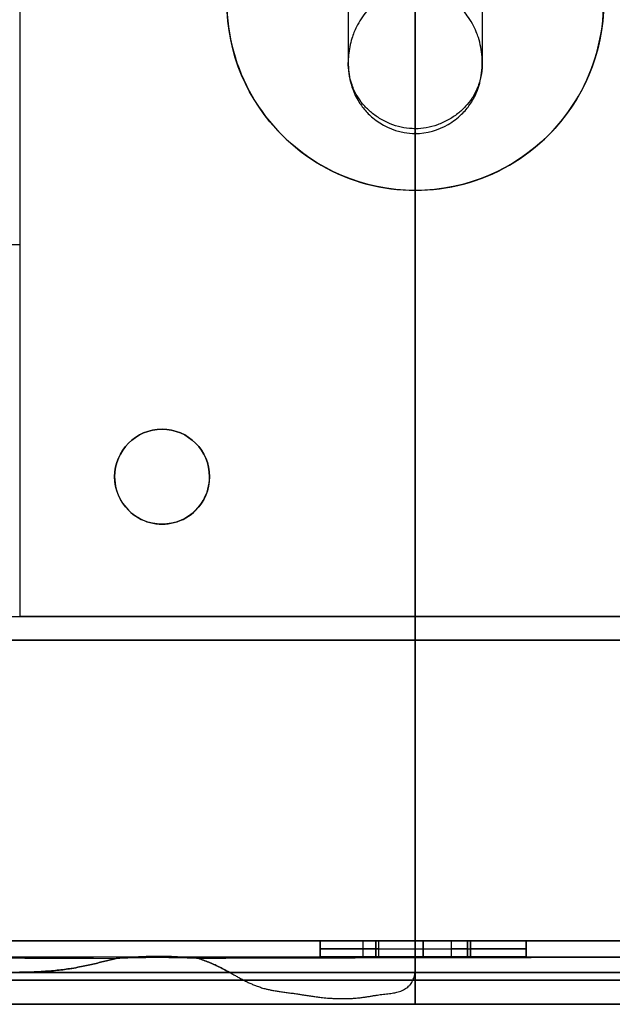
# Model space of a CAD drawing. Header units: millimetres. Extents: x -174 to 182, y -2 to 185.
# Tile 3 of 12: x -24 to 13, y -2 to 60. Entities that reach past the tile are written whole.
import ezdxf

# ---------------------------------------------------------------- set-up
doc = ezdxf.new("R2010")
doc.units = ezdxf.units.MM
for name, color, linetype in [('25', 7, 'Continuous'), ('CONCRETO', 7, 'Continuous'), ('NEGRO', 7, 'Continuous')]:
    doc.layers.add(name, color=color, linetype=linetype)

# ---------------------------------------------------------------- blocks, each defined once
blk = doc.blocks.new('BREP_46')
at = {"layer": '25', "color": 251, "true_color": 0x696969}
for p, q in [((0, -19.075, -1), (0, -46, -1)), ((0, -46, 1), (0, -19.075, 1)), ((0, -19.075, 1), (0, -19.075, -1)), ((-16, -34.168, 1), (-16, -34.168, -1)), ((-16, -40.168, 1), (-16, -40.168, -1)), ((0, -46, -1), (0, -46, 1))]:
    blk.add_line(p, q, dxfattribs=at)
at = {"layer": '25', "color": 251, "true_color": 0x696969, "extrusion": (0, 0, -1)}
for centre, radius, start, end in [((0, -7.168, -1), 11.907, 180, 0), ((0, -7.168), 11.907, 180, 0), ((16, -37.168), 3, 360, 180), ((16, -37.168, -1), 3, 360, 180), ((16, -37.168, -1), 3, 180, 360), ((16, -37.168), 3, 180, 360)]:
    blk.add_arc(centre, radius, start, end, dxfattribs=at)
at = {"layer": '25', "color": 251, "true_color": 0x696969}
for centre, radius, start, end in [((0, -7.168, -1), 11.907, 180, 0), ((-16, -37.168, -1), 3, 0, 180), ((-16, -37.168, -1), 3, 180, 0)]:
    blk.add_arc(centre, radius, start, end, dxfattribs=at)
at = {"layer": '25', "color": 251, "true_color": 0x696969, "extrusion": (0, -1, 0)}
blk.add_arc((-25, 2, 22.5), 1, 180, 270, dxfattribs=at)
at = {"layer": '25', "color": 251, "true_color": 0x696969}
for points in [[(-25, 1, 1), (-25, -46, 1)], [(-19, -37.168, -1), (-19, -37.168, 1)], [(-13, -37.168, 1), (-13, -37.168, -1)], [(-26, -46, -1), (26, -46, -1)], [(25, -46, 1), (-25, -46, 1)]]:
    blk.add_open_spline(points, degree=1, dxfattribs=at)

msp = doc.modelspace()

# ---------------------------------------------------------------- linework, layer by layer
at = {"layer": 'CONCRETO', "color": 251, "true_color": 0x696969}
for p, q in [((-41.788, 21, 22.439), (43.788, 21, 22.439)), ((1, 21, 39.518), (1, 21)), ((1, 21), (1, 1)), ((-5, 2, 11.502), (8, 2, 11.502)), ((-5, 1, 11.502), (-5, 2, 11.502)), ((-5, 2, 21.502), (-2.3, 2, 21.502)), ((-5, 1, 21.502), (-5, 2, 21.502)), ((-2.3, 1, 21.502), (-2.3, 2, 21.502)), ((1, 2, 18.752), (1, 1, 18.752)), ((1, 1, 24.252), (1, 2, 24.252)), ((1.5, 2, 10.002), (1.5, 2, 13.002)), ((1.5, 1, 10.002), (1.5, 2, 10.002)), ((1.5, 2, 13.002), (1.5, 1, 13.002)), ((1.5, 2, 16.002), (1.5, 2, 18.752)), ((1.5, 2, 24.252), (1.5, 2, 27.002)), ((1.5, 1, 16.002), (1.5, 2, 16.002)), ((1.5, 2, 27.002), (1.5, 1, 27.002)), ((4.3, 1, 21.502), (4.3, 2, 21.502)), ((4.3, 2, 21.502), (8, 2, 21.502)), ((8, 1, 11.502), (8, 2, 11.502)), ((8, 1, 21.502), (8, 2, 21.502)), ((-5, 1.5, 10.002), (8, 1.5, 10.002)), ((-5, 1.5, 10.002), (-5, 1.5, 13.002)), ((-5, 1.5, 13.002), (8, 1.5, 13.002)), ((-5, 1.5, 19.502), (-5, 1.5, 23.502)), ((-2.3, 1.5, 23.252), (-2.3, 1.5, 19.752)), ((-1.5, 1.5, 16.002), (4.5, 1.5, 16.002)), ((-1.5, 1.5, 27.002), (4.5, 1.5, 27.002)), ((-1.3, 1.5, 18.752), (3.3, 1.5, 18.752)), ((-1.3, 1.5, 24.252), (3.3, 1.5, 24.252)), ((4.3, 1.5, 19.752), (4.3, 1.5, 23.252)), ((8, 1.5, 13.002), (8, 1.5, 10.002)), ((8, 1.5, 23.502), (8, 1.5, 19.502)), ((-62.889, 1, 25.054), (-4.637, 1, 25.054)), ((-2.3, 1, 21.502), (4.3, 1, 21.502)), ((1, 1, 18.752), (1, 1, 24.252)), ((1, 1), (1, 1, 10.002)), ((1, 1, 13.002), (1, 1, 16.002)), ((1, 1, 27.002), (1, 1, 38.163)), ((7.637, 1, 25.054), (64.889, 1, 25.054)), ((1, -2, 40.012), (1, -2, 54.416)), ((1, -2, 371.584), (1, -2, 385.988))]:
    msp.add_line(p, q, dxfattribs=at)
at = {"layer": 'CONCRETO', "color": 251, "true_color": 0x696969, "extrusion": (5.23032e-08, 1, 0)}
for centre, radius in [((-1, 213, 2), 172.988), ((-1, 213, 0), 170.988)]:
    msp.add_circle(centre, radius, dxfattribs=at)
at = {"layer": 'CONCRETO', "color": 251, "true_color": 0x696969, "extrusion": (1, -5.23032e-08, 5.89586e-14)}
msp.add_circle((0, 40.012, 1), 2, dxfattribs=at)
at = {"layer": 'CONCRETO', "color": 251, "true_color": 0x696969, "extrusion": (-1, 5.23032e-08, -4.37257e-14)}
msp.add_arc((2, 213, -1), 175, 90.6605, 217.94779, dxfattribs=at)
at = {"layer": 'CONCRETO', "color": 251, "true_color": 0x696969, "extrusion": (-1, 5.23028e-08, -1.94441e-13)}
msp.add_arc((2, 213, -1), 175, 90.6605, 217.94779, dxfattribs=at)
at = {"layer": 'CONCRETO', "color": 251, "true_color": 0x696969, "extrusion": (8.96719e-10, 0.017143, -0.999853)}
msp.add_arc((-1, 1.652, -213.003), 175, 0.66598, 90, dxfattribs=at)
at = {"layer": 'CONCRETO', "color": 251, "true_color": 0x696969}
msp.add_arc((1, -2, 213), 175, 0.66098, 90, dxfattribs=at)
at = {"layer": 'CONCRETO', "color": 251, "true_color": 0x696969, "extrusion": (-1, 5.27569e-08, -1.889e-09)}
msp.add_arc((38.096, 213, -1), 161.096, 149.6514, 256.49205, dxfattribs=at)
at = {"layer": 'CONCRETO', "color": 251, "true_color": 0x696969, "extrusion": (1, -5.23031e-08, 0)}
for centre, radius, start, end in [((-38.096, 213, 1), 161.096, 283.50801, 30.3486), ((-38.096, 213, 1), 161.096, 52.17565, 76.492), ((-2, 213, 1), 175, 270.66062, 270.98226), ((-38.096, 213, 1), 161.096, 283.50795, 283.50797)]:
    msp.add_arc(centre, radius, start, end, dxfattribs=at)
at = {"layer": 'CONCRETO', "color": 251, "true_color": 0x696969, "extrusion": (0, 0, -1)}
for start, end in [(13.50795, 90), (90, 166.49206)]:
    msp.add_arc((-1, -38.096, -213), 161.096, start, end, dxfattribs=at)
at = {"layer": 'CONCRETO', "color": 251, "true_color": 0x696969, "extrusion": (1, -4.68218e-08, -5.28877e-09)}
msp.add_arc((111.426, 37.974, -3.25), 54.951, 126.50109, 168.96993, dxfattribs=at)
at = {"layer": 'CONCRETO', "color": 251, "true_color": 0x696969, "extrusion": (-1, 4.67512e-08, 5.22999e-09)}
msp.add_arc((-111.426, 37.974, -5.25), 54.951, 11.03007, 53.49893, dxfattribs=at)
at = {"layer": 'CONCRETO', "color": 251, "true_color": 0x696969, "extrusion": (-1, -3.05165e-06, 2.26308e-06)}
msp.add_arc((-111.429, 37.972, -1), 59.205, 11.03173, 53.49793, dxfattribs=at)
at = {"layer": 'CONCRETO', "color": 251, "true_color": 0x696969, "extrusion": (-1, 5.30045e-08, 2.91961e-09)}
msp.add_arc((38.096, 213, -1), 161.096, 103.50795, 127.82435, dxfattribs=at)
at = {"layer": 'CONCRETO', "color": 251, "true_color": 0x696969, "extrusion": (-5.23031e-08, -1, 7.30995e-12)}
msp.add_arc((1, 213, -21), 173.482, 255.72117, 284.27883, dxfattribs=at)
at = {"layer": 'CONCRETO', "color": 251, "true_color": 0x696969, "extrusion": (-5.23031e-08, -1, -2.1192e-14)}
msp.add_arc((-1.5, 19.502, -2), 3.5, 180, 270, dxfattribs=at)
at = {"layer": 'CONCRETO', "color": 251, "true_color": 0x696969, "extrusion": (-5.23031e-08, -1, 0)}
for centre, radius, start, end in [((-1.5, 23.502, -2), 3.5, 90, 180), ((-1.3, 19.752, -2), 1, 180, 270), ((-1.3, 23.252, -2), 1, 90, 180), ((3.3, 19.752, -2), 1, 270, 0), ((3.3, 23.252, -2), 1, 0, 90), ((4.5, 19.502, -2), 3.5, 270, 0)]:
    msp.add_arc(centre, radius, start, end, dxfattribs=at)
at = {"layer": 'CONCRETO', "color": 251, "true_color": 0x696969, "extrusion": (-1, 5.23032e-08, -5.89586e-14)}
msp.add_arc((0, 385.988, -1), 2, 90, 360, dxfattribs=at)
at = {"layer": 'CONCRETO', "color": 251, "true_color": 0x696969, "extrusion": (-5.23031e-08, -1, 8.35345e-14)}
msp.add_arc((4.5, 23.502, -2), 3.5, 360, 90, dxfattribs=at)
at = {"layer": 'CONCRETO', "color": 251, "true_color": 0x696969, "extrusion": (-5.2303e-08, -1, 0)}
for centre, radius, start, end in [((-1.5, 19.502, -1.5), 3.5, 180, 270), ((-1.5, 23.502, -1.5), 3.5, 90, 180), ((-1.3, 19.752, -1.5), 1, 180, 270), ((-1.3, 23.252, -1.5), 1, 90, 180)]:
    msp.add_arc(centre, radius, start, end, dxfattribs=at)
at = {"layer": 'CONCRETO', "color": 251, "true_color": 0x696969, "extrusion": (-5.23032e-08, -1, 0)}
for centre, radius, start, end in [((3.3, 19.752, -1.5), 1, 270, 0), ((3.3, 23.252, -1.5), 1, 0, 90), ((4.5, 23.502, -1.5), 3.5, 0, 90), ((4.5, 19.502, -1.5), 3.5, 270, 360)]:
    msp.add_arc(centre, radius, start, end, dxfattribs=at)
at = {"layer": 'CONCRETO', "color": 251, "true_color": 0x696969, "extrusion": (-0.005791, -0.999875, -0.014685)}
msp.add_arc((-1.021, 207.824, -1.372), 169.433, 248.58157, 264.28271, dxfattribs=at)
at = {"layer": 'CONCRETO', "color": 251, "true_color": 0x696969, "extrusion": (-0.002065, 0.999984, 0.005265)}
msp.add_arc((-1.719, 211.163, 1.13), 173.007, 248.58375, 274.77535, dxfattribs=at)
at = {"layer": 'CONCRETO', "color": 251, "true_color": 0x696969, "extrusion": (5.23031e-08, 1, 4.08527e-23)}
msp.add_arc((1.5, 19.502, 1), 3.5, 270, 360, dxfattribs=at)
at = {"layer": 'CONCRETO', "color": 251, "true_color": 0x696969, "extrusion": (5.23031e-08, 1, 1.25582e-14)}
for centre, start, end in [((1.5, 23.502, 1), 360, 90), ((-4.5, 19.502, 1), 180, 270)]:
    msp.add_arc(centre, 3.5, start, end, dxfattribs=at)
at = {"layer": 'CONCRETO', "color": 251, "true_color": 0x696969, "extrusion": (5.23033e-08, 1, 0)}
msp.add_arc((1.3, 19.752, 1), 1, 270, 0, dxfattribs=at)
at = {"layer": 'CONCRETO', "color": 251, "true_color": 0x696969, "extrusion": (5.23031e-08, 1, 2.2644e-13)}
msp.add_arc((1.3, 23.252, 1), 1, 360, 90, dxfattribs=at)
at = {"layer": 'CONCRETO', "color": 251, "true_color": 0x696969, "extrusion": (-0.999754, 0.000379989, -0.02216)}
msp.add_arc((1.992, 212.464, -1.842), 174.495, 269.0175, 269.34007, dxfattribs=at)
at = {"layer": 'CONCRETO', "color": 251, "true_color": 0x696969, "extrusion": (-5.23031e-08, -1, 4.1028e-07)}
msp.add_arc((1, 213, -1), 174.974, 270, 291.41594, dxfattribs=at)
at = {"layer": 'CONCRETO', "color": 251, "true_color": 0x696969, "extrusion": (5.23031e-08, 1, -2.4724e-14)}
msp.add_arc((-3.3, 19.752, 1), 1, 180, 270, dxfattribs=at)
at = {"layer": 'CONCRETO', "color": 251, "true_color": 0x696969, "extrusion": (-5.23031e-08, -1, -2.4724e-14)}
msp.add_arc((3.3, 23.252, -1), 1, 0, 90, dxfattribs=at)
at = {"layer": 'CONCRETO', "color": 251, "true_color": 0x696969, "extrusion": (5.23031e-08, 1, 0)}
msp.add_arc((-4.5, 23.502, 1), 3.5, 90, 180, dxfattribs=at)
at = {"layer": 'CONCRETO', "color": 251, "true_color": 0x696969, "extrusion": (-5.23031e-08, -1, -1.13367e-17)}
msp.add_arc((1, 213, -0.017), 174.988, 90, 104.75745, dxfattribs=at)
at = {"layer": 'CONCRETO', "color": 251, "true_color": 0x696969, "extrusion": (5.23031e-08, 1, 3.74928e-17)}
msp.add_arc((-1, 213, 0.017), 174.988, 75.24255, 90, dxfattribs=at)
at = {"layer": 'CONCRETO', "color": 251, "true_color": 0x696969, "extrusion": (1.60653e-08, -1, -8.28526e-06)}
for start, end in [(360, 90), (270.47279, 360)]:
    msp.add_arc((1, 213, -0.021), 174.988, start, end, dxfattribs=at)
at = {"layer": 'CONCRETO', "color": 251, "true_color": 0x696969, "extrusion": (1, 3.03239e-05, 3.63763e-10)}
msp.add_arc((0, 40.012, 1), 2, 270, 270.50713, dxfattribs=at)
at = {"layer": 'CONCRETO', "color": 251, "true_color": 0x696969, "extrusion": (-1, -3.03239e-05, 3.62749e-10)}
msp.add_arc((0, 40.012, -1), 2, 269.49287, 270, dxfattribs=at)
at = {"layer": 'CONCRETO', "color": 251, "true_color": 0x696969, "extrusion": (1, -5.23032e-08, 1.74602e-13)}
for start, end in [(270, 270.50713), (180, 270)]:
    msp.add_arc((0, 40.012, 1), 2, start, end, dxfattribs=at)
at = {"layer": 'CONCRETO', "color": 251, "true_color": 0x696969, "extrusion": (1, -5.23233e-08, 3.48582e-13)}
for start, end in [(89.5032, 90), (90, 180)]:
    msp.add_arc((0, 385.988, 1), 2, start, end, dxfattribs=at)
at = {"layer": 'CONCRETO', "color": 251, "true_color": 0x696969, "extrusion": (-1, 5.23497e-08, 3.04567e-09)}
msp.add_arc((0, 385.988, -1), 2, 90, 90.4968, dxfattribs=at)
at = {"layer": 'CONCRETO', "color": 251, "true_color": 0x696969, "extrusion": (5.23031e-08, 1, -1.05934e-11)}
for start, end in [(270, 0), (90, 180), (180, 270)]:
    msp.add_arc((-1, 213, -0.467), 156.64, start, end, dxfattribs=at)
at = {"layer": 'CONCRETO', "color": 251, "true_color": 0x696969, "extrusion": (5.23031e-08, 1, -1.05948e-11)}
msp.add_arc((-1, 213, -0.467), 156.64, 0, 90, dxfattribs=at)
at = {"layer": 'CONCRETO', "color": 251, "true_color": 0x696969, "extrusion": (1, 3.03239e-05, 2.02682e-14)}
msp.add_arc((0, 40.012, 1), 2, 180, 270, dxfattribs=at)
at = {"layer": 'CONCRETO', "color": 251, "true_color": 0x696969, "extrusion": (5.23031e-08, 1, -3.83493e-28)}
msp.add_arc((-1, 213, 0), 174.988, 90, 180, dxfattribs=at)
at = {"layer": 'CONCRETO', "color": 251, "true_color": 0x696969, "extrusion": (-1, 5.23233e-08, -2.47338e-13)}
msp.add_arc((0, 385.988, -1), 2, 360, 90, dxfattribs=at)
at = {"layer": 'CONCRETO', "color": 251, "true_color": 0x696969, "extrusion": (-1, -3.03239e-05, 1.6703e-15)}
msp.add_arc((0, 40.012, -1), 2, 270, 0, dxfattribs=at)
at = {"layer": 'CONCRETO', "color": 251, "true_color": 0x696969, "extrusion": (1, -5.23031e-08, -2.78508e-14)}
msp.add_arc((0, 371.584, 1), 2, 180, 256.49205, dxfattribs=at)
at = {"layer": 'CONCRETO', "color": 251, "true_color": 0x696969, "extrusion": (1, -5.23032e-08, -4.06327e-25)}
msp.add_arc((0, 54.416, 1), 2, 103.50795, 180, dxfattribs=at)
at = {"layer": 'CONCRETO', "color": 251, "true_color": 0x696969, "extrusion": (-5.23031e-08, -1, -9.2319e-29)}
msp.add_arc((1, 213, 2), 172.988, 90, 180, dxfattribs=at)
at = {"layer": 'CONCRETO', "color": 251, "true_color": 0x696969, "extrusion": (-5.23031e-08, -1, -1.59483e-15)}
msp.add_arc((1, 213, 2), 172.988, 180, 270, dxfattribs=at)
at = {"layer": 'CONCRETO', "color": 251, "true_color": 0x696969, "extrusion": (5.23031e-08, 1, 2.73325e-28)}
msp.add_arc((-1, 213, -2), 172.988, 270, 360, dxfattribs=at)
at = {"layer": 'CONCRETO', "color": 251, "true_color": 0x696969, "extrusion": (5.23031e-08, 1, -5.14975e-16)}
msp.add_arc((-1, 213, -2), 172.988, 360, 90, dxfattribs=at)
at = {"layer": 'CONCRETO', "color": 251, "true_color": 0x696969, "extrusion": (5.23032e-08, 1, 0)}
for radius, start, end in [(172.988, 270, 360), (172.988, 360, 89.95349), (158.584, 270, 0), (158.584, 0, 90), (172.988, 89.95349, 270), (158.584, 90, 180), (158.584, 180, 270), (172.988, 90, 180), (172.988, 180, 270)]:
    msp.add_arc((-1, 213, -2), radius, start, end, dxfattribs=at)
at = {"layer": 'CONCRETO', "color": 251, "true_color": 0x696969, "extrusion": (-5.23031e-08, -1, 3.59073e-30)}
msp.add_arc((1, 213, 2), 158.584, 90, 180, dxfattribs=at)
at = {"layer": 'CONCRETO', "color": 251, "true_color": 0x696969, "extrusion": (-5.23031e-08, -1, 1.73969e-15)}
msp.add_arc((1, 213, 2), 158.584, 180, 270, dxfattribs=at)
at = {"layer": 'CONCRETO', "color": 251, "true_color": 0x696969, "extrusion": (-5.23031e-08, -1, 9.51109e-30)}
msp.add_arc((1, 213, 2), 158.584, 270, 0, dxfattribs=at)
at = {"layer": 'CONCRETO', "color": 251, "true_color": 0x696969, "extrusion": (-5.23031e-08, -1, 1.51994e-48)}
msp.add_arc((1, 213, 2), 158.584, 0, 90, dxfattribs=at)
at = {"layer": 'CONCRETO', "color": 251, "true_color": 0x696969, "extrusion": (5.23031e-08, 1, 3.36173e-28)}
msp.add_arc((-1, 213, -2), 172.988, 90, 180, dxfattribs=at)
at = {"layer": 'CONCRETO', "color": 251, "true_color": 0x696969, "extrusion": (5.23031e-08, 1, -1.35663e-15)}
msp.add_arc((-1, 213, -2), 172.988, 180, 270, dxfattribs=at)
at = {"layer": 'CONCRETO', "color": 251, "true_color": 0x696969}
for points, knots in [([(1, 62.224, 50.211), (0.921, 62.224, 50.211), (0.842, 62.222, 50.21), (0.76, 62.216, 50.208), (0.453, 62.196, 50.201), (0.13, 62.134, 50.177), (-0.166, 62.038, 50.142), (-0.3, 61.994, 50.125), (-0.428, 61.944, 50.107), (-0.549, 61.89, 50.087), (-0.86, 61.751, 50.036), (-1.183, 61.555, 49.963), (-1.465, 61.328, 49.879), (-1.598, 61.22, 49.839), (-1.722, 61.106, 49.797), (-1.835, 60.992, 49.755), (-1.915, 60.912, 49.725), (-1.989, 60.83, 49.695), (-2.064, 60.742, 49.663), (-2.313, 60.449, 49.555), (-2.54, 60.102, 49.427), (-2.712, 59.754, 49.3), (-2.772, 59.633, 49.256), (-2.825, 59.513, 49.212), (-2.872, 59.396, 49.169), (-2.92, 59.276, 49.125), (-2.965, 59.151, 49.08), (-3.006, 59.021, 49.032), (-3.111, 58.684, 48.909), (-3.185, 58.317, 48.776), (-3.218, 57.962, 48.648), (-3.232, 57.808, 48.592), (-3.239, 57.657, 48.537), (-3.233, 57.511, 48.484)], [0, 0, 0, 0, 0.240374, 0.240374, 0.240374, 1.191181, 1.191181, 1.191181, 1.60532, 1.60532, 1.60532, 2.706645, 2.706645, 2.706645, 3.22181, 3.22181, 3.22181, 3.573077, 3.573077, 3.573077, 4.815418, 4.815418, 4.815418, 5.229432, 5.229432, 5.229432, 5.650022, 5.650022, 5.650022, 6.800047, 6.800047, 6.800047, 7.280417, 7.280417, 7.280417, 7.280417]), ([(5.233, 57.511, 48.484), (5.239, 57.625, 48.525), (5.235, 57.742, 48.568), (5.226, 57.861, 48.611), (5.197, 58.264, 48.757), (5.114, 58.689, 48.911), (4.989, 59.072, 49.051), (4.949, 59.196, 49.096), (4.906, 59.313, 49.139), (4.859, 59.43, 49.182), (4.718, 59.773, 49.307), (4.521, 60.138, 49.441), (4.285, 60.461, 49.56), (4.186, 60.598, 49.61), (4.08, 60.728, 49.658), (3.972, 60.847, 49.701), (3.889, 60.939, 49.735), (3.804, 61.026, 49.767), (3.711, 61.113, 49.8), (3.457, 61.351, 49.888), (3.152, 61.576, 49.97), (2.839, 61.747, 50.034), (2.721, 61.811, 50.058), (2.603, 61.868, 50.079), (2.484, 61.919, 50.098), (2.194, 62.041, 50.143), (1.856, 62.14, 50.18), (1.521, 62.187, 50.197), (1.374, 62.208, 50.205), (1.228, 62.22, 50.209), (1.088, 62.223, 50.211), (1.059, 62.224, 50.211), (1.029, 62.224, 50.211), (1, 62.224, 50.211)], [0, 0, 0, 0, 0.37244, 0.37244, 0.37244, 1.687665, 1.687665, 1.687665, 2.090543, 2.090543, 2.090543, 3.335697, 3.335697, 3.335697, 3.852177, 3.852177, 3.852177, 4.238662, 4.238662, 4.238662, 5.346966, 5.346966, 5.346966, 5.747584, 5.747584, 5.747584, 6.758456, 6.758456, 6.758456, 7.192963, 7.192963, 7.192963, 7.281393, 7.281393, 7.281393, 7.281393]), ([(1, 53.318, 49.301), (0.933, 53.318, 49.301), (0.867, 53.32, 49.3), (0.8, 53.323, 49.3), (0.57, 53.335, 49.298), (0.341, 53.367, 49.291), (0.115, 53.417, 49.282), (-0.124, 53.47, 49.271), (-0.358, 53.543, 49.257), (-0.585, 53.635, 49.239), (-0.816, 53.729, 49.221), (-1.039, 53.841, 49.199), (-1.251, 53.972, 49.173), (-1.456, 54.097, 49.149), (-1.65, 54.238, 49.121), (-1.83, 54.394, 49.091), (-2.003, 54.543, 49.062), (-2.163, 54.704, 49.031), (-2.308, 54.877, 48.997), (-2.447, 55.043, 48.965), (-2.572, 55.219, 48.93), (-2.681, 55.404, 48.894), (-2.808, 55.62, 48.852), (-2.913, 55.849, 48.808), (-2.996, 56.085, 48.762), (-3.079, 56.322, 48.716), (-3.14, 56.566, 48.668), (-3.18, 56.814, 48.62), (-3.216, 57.045, 48.575), (-3.234, 57.278, 48.53), (-3.233, 57.511, 48.484)], [9.629342, 9.629342, 9.629342, 9.629342, 9.901375, 9.901375, 9.901375, 10.845772, 10.845772, 10.845772, 11.848246, 11.848246, 11.848246, 12.870683, 12.870683, 12.870683, 13.855001, 13.855001, 13.855001, 14.791094, 14.791094, 14.791094, 15.68246, 15.68246, 15.68246, 16.723527, 16.723527, 16.723527, 17.767151, 17.767151, 17.767151, 18.73944, 18.73944, 18.73944, 18.73944]), ([(-3.233, 57.511, 48.484), (-3.234, 57.101, 48.336), (-3.19, 56.688, 48.187), (-3.093, 56.287, 48.043), (-3.04, 56.071, 47.965), (-2.973, 55.858, 47.889), (-2.889, 55.652, 47.815), (-2.825, 55.494, 47.758), (-2.755, 55.347, 47.706), (-2.681, 55.213, 47.658), (-2.541, 54.958, 47.566), (-2.387, 54.744, 47.49), (-2.237, 54.564, 47.425), (-2.145, 54.454, 47.386), (-2.053, 54.356, 47.351), (-1.966, 54.269, 47.32), (-1.874, 54.178, 47.287), (-1.781, 54.093, 47.257), (-1.683, 54.012, 47.228), (-1.123, 53.547, 47.061), (-0.437, 53.213, 46.943), (0.294, 53.078, 46.895), (0.527, 53.035, 46.88), (0.763, 53.013, 46.872), (1, 53.013, 46.872)], [0, 0, 0, 0, 1.314828, 1.314828, 1.314828, 2.020369, 2.020369, 2.020369, 2.532417, 2.532417, 2.532417, 3.354422, 3.354422, 3.354422, 3.769219, 3.769219, 3.769219, 4.162567, 4.162567, 4.162567, 6.426483, 6.426483, 6.426483, 7.137661, 7.137661, 7.137661, 7.137661]), ([(5.233, 57.511, 48.484), (5.234, 57.27, 48.531), (5.215, 57.029, 48.578), (5.176, 56.791, 48.625), (5.137, 56.552, 48.671), (5.077, 56.318, 48.717), (4.998, 56.09, 48.761), (4.914, 55.852, 48.807), (4.809, 55.622, 48.852), (4.681, 55.404, 48.894), (4.648, 55.348, 48.905), (4.613, 55.293, 48.916), (4.577, 55.238, 48.927), (4.46, 55.06, 48.961), (4.327, 54.892, 48.994), (4.183, 54.735, 49.025), (4.029, 54.568, 49.057), (3.861, 54.413, 49.087), (3.682, 54.271, 49.115), (3.494, 54.124, 49.144), (3.295, 53.991, 49.17), (3.086, 53.875, 49.192), (2.867, 53.753, 49.216), (2.638, 53.649, 49.236), (2.402, 53.566, 49.253), (2.172, 53.484, 49.268), (1.935, 53.421, 49.281), (1.695, 53.379, 49.289), (1.465, 53.339, 49.297), (1.233, 53.318, 49.301), (1, 53.318, 49.301), (1, 53.318, 49.301), (1, 53.318, 49.301), (1, 53.318, 49.301)], [0.519313, 0.519313, 0.519313, 0.519313, 1.524473, 1.524473, 1.524473, 2.528502, 2.528502, 2.528502, 3.576248, 3.576248, 3.576248, 3.846132, 3.846132, 3.846132, 4.729132, 4.729132, 4.729132, 5.668331, 5.668331, 5.668331, 6.650736, 6.650736, 6.650736, 7.67772, 7.67772, 7.67772, 8.676705, 8.676705, 8.676705, 9.62933, 9.62933, 9.62933, 9.629342, 9.629342, 9.629342, 9.629342]), ([(1, 53.013, 46.872), (1.731, 53.013, 46.872), (2.454, 53.228, 46.948), (3.077, 53.589, 47.077), (3.389, 53.77, 47.141), (3.676, 53.988, 47.219), (3.932, 54.235, 47.308), (4.028, 54.328, 47.341), (4.121, 54.427, 47.376), (4.216, 54.54, 47.417), (4.375, 54.727, 47.484), (4.535, 54.948, 47.563), (4.681, 55.213, 47.658), (4.762, 55.36, 47.71), (4.838, 55.52, 47.768), (4.907, 55.696, 47.831), (4.972, 55.862, 47.89), (5.027, 56.033, 47.952), (5.072, 56.206, 48.014), (5.183, 56.632, 48.167), (5.235, 57.074, 48.326), (5.233, 57.511, 48.484)], [-7.141626, -7.141626, -7.141626, -7.141626, -4.920682, -4.920682, -4.920682, -3.819045, -3.819045, -3.819045, -3.388081, -3.388081, -3.388081, -2.532935, -2.532935, -2.532935, -1.971445, -1.971445, -1.971445, -1.403632, -1.403632, -1.403632, -0.000082, -0.000082, -0.000082, -0.000082]), ([(1.064, 53.013, 46.872), (1.043, 53.013, 46.872), (0.999, 53.013, 46.872), (0.955, 53.013, 46.872), (0.933, 53.013, 46.872)], [9.5410864, 9.5410864, 9.5410864, 9.5410864, 9.6293295, 9.721286, 9.721286, 9.721286, 9.721286]), ([(-24.945, 0.014, 39.946), (-24.904, 0.014, 39.94), (-24.862, 0.014, 39.933), (-24.821, 0.014, 39.927), (-24.508, 0.015, 39.88), (-24.198, 0.017, 39.835), (-23.893, 0.023, 39.791), (-23.67, 0.027, 39.759), (-23.45, 0.032, 39.728), (-23.232, 0.04, 39.698), (-23.035, 0.047, 39.671), (-22.84, 0.056, 39.644), (-22.647, 0.067, 39.618), (-22.466, 0.078, 39.594), (-22.286, 0.09, 39.57), (-22.108, 0.104, 39.547), (-21.945, 0.117, 39.526), (-21.783, 0.132, 39.505), (-21.622, 0.149, 39.486), (-21.469, 0.165, 39.467), (-21.317, 0.183, 39.449), (-21.166, 0.203, 39.432), (-21.022, 0.222, 39.415), (-20.879, 0.243, 39.399), (-20.736, 0.266, 39.385), (-20.726, 0.268, 39.384), (-20.716, 0.27, 39.383), (-20.706, 0.271, 39.382), (-20.539, 0.298, 39.365), (-20.374, 0.328, 39.349), (-20.21, 0.36, 39.335), (-20.064, 0.389, 39.322), (-19.919, 0.418, 39.311), (-19.776, 0.45, 39.301), (-19.639, 0.479, 39.291), (-19.503, 0.51, 39.283), (-19.368, 0.541, 39.276), (-19.24, 0.571, 39.269), (-19.112, 0.601, 39.264), (-18.985, 0.632, 39.26), (-18.861, 0.662, 39.256), (-18.737, 0.692, 39.252), (-18.615, 0.723, 39.25), (-18.493, 0.753, 39.248), (-18.372, 0.783, 39.247), (-18.252, 0.812, 39.247), (-18.132, 0.842, 39.247), (-18.013, 0.871, 39.248), (-17.895, 0.9, 39.25)], [0, 0, 0, 0, 0.125988, 0.125988, 0.125988, 1.06418, 1.06418, 1.06418, 1.731586, 1.731586, 1.731586, 2.322327, 2.322327, 2.322327, 2.867296, 2.867296, 2.867296, 3.359385, 3.359385, 3.359385, 3.821528, 3.821528, 3.821528, 4.258591, 4.258591, 4.258591, 4.289234, 4.289234, 4.289234, 4.796071, 4.796071, 4.796071, 5.240527, 5.240527, 5.240527, 5.659214, 5.659214, 5.659214, 6.052741, 6.052741, 6.052741, 6.43453, 6.43453, 6.43453, 6.807858, 6.807858, 6.807858, 7.175311, 7.175311, 7.175311, 7.175311]), ([(-17.895, 0.9, 39.25), (-18.013, 0.871, 39.248), (-18.132, 0.842, 39.247), (-18.252, 0.812, 39.247), (-18.372, 0.783, 39.247), (-18.493, 0.753, 39.248), (-18.615, 0.723, 39.25), (-18.737, 0.692, 39.252), (-18.861, 0.662, 39.256), (-18.985, 0.632, 39.26), (-19.112, 0.601, 39.264), (-19.24, 0.571, 39.269), (-19.368, 0.541, 39.276), (-19.503, 0.51, 39.283), (-19.639, 0.479, 39.291), (-19.776, 0.45, 39.301), (-19.919, 0.418, 39.311), (-20.064, 0.389, 39.322), (-20.21, 0.36, 39.335), (-20.374, 0.328, 39.349), (-20.539, 0.298, 39.365), (-20.706, 0.271, 39.382), (-20.716, 0.27, 39.383), (-20.726, 0.268, 39.384), (-20.736, 0.266, 39.385), (-20.879, 0.243, 39.399), (-21.022, 0.222, 39.415), (-21.166, 0.203, 39.432), (-21.317, 0.183, 39.449), (-21.469, 0.165, 39.467), (-21.622, 0.149, 39.486), (-21.783, 0.132, 39.505), (-21.945, 0.117, 39.526), (-22.108, 0.104, 39.547), (-22.286, 0.09, 39.57), (-22.466, 0.078, 39.594), (-22.647, 0.067, 39.618), (-22.84, 0.056, 39.644), (-23.035, 0.047, 39.671), (-23.232, 0.04, 39.698), (-23.45, 0.032, 39.728), (-23.67, 0.027, 39.759), (-23.893, 0.023, 39.791), (-24.198, 0.017, 39.835), (-24.508, 0.015, 39.88), (-24.821, 0.014, 39.927), (-24.862, 0.014, 39.933), (-24.904, 0.014, 39.94), (-24.945, 0.014, 39.946)], [0, 0, 0, 0, 0.367454, 0.367454, 0.367454, 0.740782, 0.740782, 0.740782, 1.122571, 1.122571, 1.122571, 1.516097, 1.516097, 1.516097, 1.934785, 1.934785, 1.934785, 2.379241, 2.379241, 2.379241, 2.886077, 2.886077, 2.886077, 2.91672, 2.91672, 2.91672, 3.353783, 3.353783, 3.353783, 3.815927, 3.815927, 3.815927, 4.308015, 4.308015, 4.308015, 4.852984, 4.852984, 4.852984, 5.443725, 5.443725, 5.443725, 6.111132, 6.111132, 6.111132, 7.049324, 7.049324, 7.049324, 7.175311, 7.175311, 7.175311, 7.175311]), ([(-17.895, 0.9, 39.25), (-17.856, 0.904, 39.248), (-17.816, 0.909, 39.246), (-17.777, 0.913, 39.244), (-17.638, 0.929, 39.237), (-17.501, 0.943, 39.23), (-17.365, 0.955, 39.222), (-17.22, 0.968, 39.214), (-17.076, 0.979, 39.205), (-16.933, 0.989, 39.196), (-16.782, 0.999, 39.186), (-16.632, 1.008, 39.176), (-16.483, 1.015, 39.165), (-16.324, 1.022, 39.154), (-16.167, 1.028, 39.141), (-16.012, 1.033, 39.129), (-15.905, 1.036, 39.12), (-15.8, 1.038, 39.112), (-15.695, 1.04, 39.103), (-15.503, 1.043, 39.086), (-15.313, 1.045, 39.069), (-15.125, 1.044, 39.051), (-15.022, 1.044, 39.042), (-14.919, 1.043, 39.032), (-14.816, 1.041, 39.021), (-14.634, 1.038, 39.003), (-14.454, 1.034, 38.984), (-14.276, 1.027, 38.964), (-14.107, 1.02, 38.946), (-13.94, 1.012, 38.926), (-13.775, 1.001, 38.906), (-13.595, 0.99, 38.884), (-13.417, 0.976, 38.861), (-13.241, 0.96, 38.838), (-13.053, 0.942, 38.813), (-12.868, 0.922, 38.788), (-12.685, 0.9, 38.762)], [0, 0, 0, 0, 0.119726, 0.119726, 0.119726, 0.533659, 0.533659, 0.533659, 0.968234, 0.968234, 0.968234, 1.419437, 1.419437, 1.419437, 1.893088, 1.893088, 1.893088, 2.210566, 2.210566, 2.210566, 2.782792, 2.782792, 2.782792, 3.093269, 3.093269, 3.093269, 3.636874, 3.636874, 3.636874, 4.141727, 4.141727, 4.141727, 4.681444, 4.681444, 4.681444, 5.245981, 5.245981, 5.245981, 5.245981]), ([(-12.685, 0.9, 38.762), (-12.666, 0.893, 38.757), (-12.646, 0.886, 38.752), (-12.627, 0.88, 38.747), (-12.515, 0.841, 38.72), (-12.403, 0.8, 38.693), (-12.292, 0.757, 38.666), (-12.184, 0.716, 38.641), (-12.076, 0.672, 38.617), (-11.968, 0.626, 38.593), (-11.863, 0.581, 38.571), (-11.758, 0.534, 38.549), (-11.653, 0.485, 38.529), (-11.55, 0.437, 38.51), (-11.448, 0.388, 38.492), (-11.346, 0.337, 38.476), (-11.246, 0.287, 38.461), (-11.146, 0.236, 38.447), (-11.045, 0.183, 38.435), (-10.946, 0.131, 38.423), (-10.847, 0.077, 38.414), (-10.749, 0.023, 38.407)], [0, 0, 0, 0, 0.063671, 0.063671, 0.063671, 0.429419, 0.429419, 0.429419, 0.785872, 0.785872, 0.785872, 1.137737, 1.137737, 1.137737, 1.481786, 1.481786, 1.481786, 1.822631, 1.822631, 1.822631, 2.161023, 2.161023, 2.161023, 2.161023]), ([(-10.749, 0.023, 38.407), (-10.847, 0.077, 38.414), (-10.946, 0.131, 38.423), (-11.045, 0.183, 38.435), (-11.146, 0.236, 38.447), (-11.246, 0.287, 38.461), (-11.346, 0.337, 38.476), (-11.448, 0.388, 38.492), (-11.55, 0.437, 38.51), (-11.653, 0.485, 38.529), (-11.758, 0.534, 38.549), (-11.863, 0.581, 38.571), (-11.968, 0.626, 38.593), (-12.076, 0.672, 38.617), (-12.184, 0.716, 38.641), (-12.292, 0.757, 38.666), (-12.403, 0.8, 38.693), (-12.515, 0.841, 38.72), (-12.627, 0.88, 38.747), (-12.646, 0.886, 38.752), (-12.666, 0.893, 38.757), (-12.685, 0.9, 38.762)], [0, 0, 0, 0, 0.338392, 0.338392, 0.338392, 0.679237, 0.679237, 0.679237, 1.023286, 1.023286, 1.023286, 1.37515, 1.37515, 1.37515, 1.731604, 1.731604, 1.731604, 2.097352, 2.097352, 2.097352, 2.161023, 2.161023, 2.161023, 2.161023]), ([(-10.707, 0, 38.404), (-10.673, -0.019, 38.401), (-10.639, -0.037, 38.399), (-10.605, -0.056, 38.398), (-10.596, -0.062, 38.397), (-10.586, -0.067, 38.397), (-10.577, -0.072, 38.396), (-10.507, -0.111, 38.393), (-10.438, -0.15, 38.391), (-10.368, -0.189, 38.39), (-10.298, -0.227, 38.389), (-10.229, -0.266, 38.39), (-10.159, -0.304, 38.391), (-10.089, -0.343, 38.393), (-10.019, -0.381, 38.395), (-9.948, -0.418, 38.399), (-9.875, -0.457, 38.402), (-9.802, -0.495, 38.407), (-9.729, -0.531, 38.413), (-9.656, -0.568, 38.418), (-9.582, -0.604, 38.425), (-9.509, -0.638, 38.432), (-9.434, -0.674, 38.44), (-9.358, -0.708, 38.448), (-9.282, -0.74, 38.456), (-9.203, -0.774, 38.465), (-9.124, -0.807, 38.475), (-9.045, -0.837, 38.484), (-8.96, -0.869, 38.494), (-8.875, -0.899, 38.504), (-8.79, -0.927, 38.514), (-8.695, -0.958, 38.525), (-8.601, -0.985, 38.535), (-8.505, -1.01, 38.544), (-8.437, -1.028, 38.551), (-8.368, -1.044, 38.557), (-8.3, -1.059, 38.563), (-8.22, -1.077, 38.57), (-8.139, -1.094, 38.576), (-8.059, -1.109, 38.583), (-7.972, -1.126, 38.589), (-7.886, -1.141, 38.595), (-7.799, -1.156, 38.601), (-7.709, -1.17, 38.607), (-7.618, -1.184, 38.613), (-7.528, -1.198, 38.618), (-7.431, -1.212, 38.624), (-7.334, -1.225, 38.63), (-7.237, -1.238, 38.635), (-7.138, -1.251, 38.641), (-7.04, -1.264, 38.647), (-6.942, -1.277, 38.653), (-6.844, -1.29, 38.659), (-6.748, -1.302, 38.666), (-6.652, -1.315, 38.673), (-6.56, -1.328, 38.68), (-6.468, -1.341, 38.688), (-6.378, -1.355, 38.696), (-6.299, -1.367, 38.704), (-6.221, -1.379, 38.712), (-6.144, -1.391, 38.721), (-6.042, -1.406, 38.732), (-5.943, -1.422, 38.744), (-5.845, -1.437, 38.756), (-5.746, -1.453, 38.768), (-5.65, -1.468, 38.78), (-5.554, -1.482, 38.792), (-5.457, -1.497, 38.805), (-5.361, -1.511, 38.817), (-5.266, -1.524, 38.829), (-5.161, -1.538, 38.842), (-5.058, -1.551, 38.855), (-4.956, -1.563, 38.866), (-4.821, -1.579, 38.882), (-4.688, -1.593, 38.895), (-4.556, -1.603, 38.905), (-4.49, -1.608, 38.91), (-4.425, -1.613, 38.914), (-4.359, -1.617, 38.917), (-4.256, -1.623, 38.923), (-4.152, -1.629, 38.927), (-4.05, -1.632, 38.93), (-3.943, -1.636, 38.932), (-3.836, -1.639, 38.933), (-3.731, -1.64, 38.932), (-3.64, -1.641, 38.931), (-3.551, -1.642, 38.929), (-3.461, -1.641, 38.925), (-3.41, -1.64, 38.923), (-3.359, -1.639, 38.921), (-3.309, -1.638, 38.918), (-3.266, -1.637, 38.916), (-3.224, -1.636, 38.913), (-3.182, -1.635, 38.91), (-3.089, -1.632, 38.903), (-2.997, -1.627, 38.895), (-2.906, -1.621, 38.885), (-2.787, -1.614, 38.872), (-2.669, -1.603, 38.855), (-2.553, -1.591, 38.836), (-2.465, -1.581, 38.822), (-2.378, -1.571, 38.807), (-2.293, -1.559, 38.791), (-2.213, -1.548, 38.776), (-2.134, -1.537, 38.76), (-2.057, -1.525, 38.745), (-1.983, -1.514, 38.73), (-1.911, -1.502, 38.715), (-1.839, -1.49, 38.701), (-1.768, -1.478, 38.686), (-1.697, -1.466, 38.672), (-1.629, -1.454, 38.659), (-1.557, -1.442, 38.645), (-1.488, -1.43, 38.632), (-1.42, -1.419, 38.619), (-1.41, -1.418, 38.618), (-1.401, -1.416, 38.616), (-1.391, -1.414, 38.614), (-1.33, -1.405, 38.604), (-1.27, -1.396, 38.594), (-1.212, -1.388, 38.586), (-1.144, -1.379, 38.576), (-1.079, -1.37, 38.568), (-1.015, -1.363, 38.56), (-0.949, -1.355, 38.552), (-0.885, -1.348, 38.544), (-0.822, -1.341, 38.538), (-0.757, -1.334, 38.53), (-0.693, -1.327, 38.523), (-0.631, -1.319, 38.516), (-0.57, -1.312, 38.509), (-0.511, -1.304, 38.502), (-0.453, -1.295, 38.494), (-0.4, -1.287, 38.487), (-0.346, -1.278, 38.479), (-0.294, -1.268, 38.47), (-0.251, -1.26, 38.463), (-0.209, -1.25, 38.455), (-0.168, -1.24, 38.447), (-0.109, -1.225, 38.435), (-0.051, -1.209, 38.421), (0.005, -1.19, 38.407), (0.061, -1.171, 38.393), (0.116, -1.15, 38.378), (0.17, -1.127, 38.361), (0.223, -1.103, 38.345), (0.274, -1.078, 38.328), (0.323, -1.05, 38.311), (0.371, -1.023, 38.294), (0.417, -0.993, 38.276), (0.461, -0.961, 38.259), (0.503, -0.929, 38.241), (0.544, -0.896, 38.224), (0.582, -0.859, 38.206), (0.602, -0.839, 38.197), (0.622, -0.819, 38.187), (0.642, -0.797, 38.178), (0.675, -0.759, 38.161), (0.707, -0.719, 38.145), (0.736, -0.677, 38.13), (0.763, -0.637, 38.115), (0.789, -0.594, 38.102), (0.813, -0.55, 38.089), (0.836, -0.507, 38.076), (0.857, -0.461, 38.065), (0.876, -0.415, 38.055), (0.895, -0.37, 38.046), (0.912, -0.323, 38.037), (0.927, -0.275, 38.031), (0.943, -0.228, 38.024), (0.956, -0.18, 38.019), (0.968, -0.131, 38.016), (0.979, -0.088, 38.013), (0.988, -0.044, 38.012), (0.997, 0, 38.012)], [0.048075, 0.048075, 0.048075, 0.048075, 0.164278, 0.164278, 0.164278, 0.196776, 0.196776, 0.196776, 0.435739, 0.435739, 0.435739, 0.67468, 0.67468, 0.67468, 0.914059, 0.914059, 0.914059, 1.161996, 1.161996, 1.161996, 1.407035, 1.407035, 1.407035, 1.656933, 1.656933, 1.656933, 1.914837, 1.914837, 1.914837, 2.186734, 2.186734, 2.186734, 2.484844, 2.484844, 2.484844, 2.697125, 2.697125, 2.697125, 2.943913, 2.943913, 2.943913, 3.208232, 3.208232, 3.208232, 3.483343, 3.483343, 3.483343, 3.777351, 3.777351, 3.777351, 4.075711, 4.075711, 4.075711, 4.368475, 4.368475, 4.368475, 4.646722, 4.646722, 4.646722, 4.885013, 4.885013, 4.885013, 5.189738, 5.189738, 5.189738, 5.4857, 5.4857, 5.4857, 5.779405, 5.779405, 5.779405, 6.093854, 6.093854, 6.093854, 6.498235, 6.498235, 6.498235, 6.695432, 6.695432, 6.695432, 7.005675, 7.005675, 7.005675, 7.325214, 7.325214, 7.325214, 7.594613, 7.594613, 7.594613, 7.74745, 7.74745, 7.74745, 7.874576, 7.874576, 7.874576, 8.152014, 8.152014, 8.152014, 8.509987, 8.509987, 8.509987, 8.775866, 8.775866, 8.775866, 9.01843, 9.01843, 9.01843, 9.243225, 9.243225, 9.243225, 9.461051, 9.461051, 9.461051, 9.67615, 9.67615, 9.67615, 9.706019, 9.706019, 9.706019, 9.88965, 9.88965, 9.88965, 10.089913, 10.089913, 10.089913, 10.284932, 10.284932, 10.284932, 10.478866, 10.478866, 10.478866, 10.65915, 10.65915, 10.65915, 10.822592, 10.822592, 10.822592, 10.954141, 10.954141, 10.954141, 11.13845, 11.13845, 11.13845, 11.320685, 11.320685, 11.320685, 11.499471, 11.499471, 11.499471, 11.671817, 11.671817, 11.671817, 11.838474, 11.838474, 11.838474, 11.929503, 11.929503, 11.929503, 12.089597, 12.089597, 12.089597, 12.24394, 12.24394, 12.24394, 12.397027, 12.397027, 12.397027, 12.547762, 12.547762, 12.547762, 12.698887, 12.698887, 12.698887, 12.832934, 12.832934, 12.832934, 12.832934]), ([(1, 0.018, 38.012), (1.161, 0.019, 38.012), (1.322, 0.02, 38.012), (1.483, 0.02, 38.012), (1.644, 0.02, 38.013), (1.806, 0.02, 38.013), (1.965, 0.02, 38.014), (1.983, 0.02, 38.014), (2.001, 0.02, 38.015), (2.019, 0.02, 38.015), (2.16, 0.02, 38.015), (2.298, 0.02, 38.016), (2.444, 0.02, 38.018)], [-1.44404, -1.44404, -1.44404, -1.44404, -0.961184, -0.961184, -0.961184, -0.478901, -0.478901, -0.478901, -0.424482, -0.424482, -0.424482, 0, 0, 0, 0])]:
    msp.add_open_spline(points, degree=3, knots=knots, dxfattribs=at)
for points, weights in [([(-2.681, 55.404, 48.895), (-2.681, 55.285, 48.282), (-2.681, 55.213, 47.661)], [0.95059381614, 0.963250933, 0.977558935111]), ([(4.681, 55.404, 48.895), (4.681, 55.284, 48.28), (4.681, 55.213, 47.657)], [0.95059381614, 0.963293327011, 0.977654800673]), ([(-12.685, 0.9, 38.762), (-15.313, 1, 38.768), (-17.895, 0.9, 39.25)], [1, 0.999887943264, 1]), ([(-12.685, 0.9, 38.762), (-5.861, 1, 38.026), (1, 1, 38.026)], [1, 0.999232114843, 1]), ([(-10.707, 0, 38.404), (-173.988, 0, 49.351), (-173.988, 0, 213)], [1, 0.730376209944, 1]), ([(-73.447, 0.008, 371.362), (-38.08, 0.004, 387.988), (1, 0, 387.988)], [1, 0.975957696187, 1]), ([(0.997, 0, 38.012), (-4.862, 0, 38.012), (-10.707, 0, 38.404)], [1, 0.999440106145, 1]), ([(1, 0, 38.012), (0.998, 0, 38.012), (0.997, 0, 38.012)], [1, 0.999999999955, 1])]:
    msp.add_rational_spline(points, weights, degree=2, dxfattribs=at)
for points, weights, knots in [([(1, 53.319, 49.302), (1, 53.084, 48.097), (1, 53.013, 46.872), (1, 53.013, 46.872), (1, 53.013, 46.872)], [0.95059381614, 0.972764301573, 1, 0.999997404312, 0.999994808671], [0, 0, 0, 3.483393, 3.483393, 3.483725, 3.483725, 3.483725]), ([(175.988, 0, 213), (175.988, 0, 140.517), (124.735, 0, 89.264), (73.483, 0, 38.012), (1, 0, 38.012)], [1, 0.923879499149, 1, 0.923879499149, 1], [0, 0, 0, 135.864832, 135.864832, 271.729665, 271.729665, 271.729665]), ([(1, 0, 387.988), (73.483, 0, 387.988), (124.736, 0, 336.736), (175.988, 0, 285.483), (175.988, 0, 213), (175.988, 0, 140.517), (124.735, 0, 89.264), (73.483, 0, 38.012), (1, 0, 38.012)], [1, 0.92387951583, 1, 0.92387951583, 1, 0.92387951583, 1, 0.92387951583, 1], [271.729604, 271.729604, 271.729604, 407.594422, 407.594422, 543.459239, 543.459239, 679.324056, 679.324056, 815.188874, 815.188874, 815.188874])]:
    msp.add_rational_spline(points, weights, degree=2, knots=knots, dxfattribs=at)
for points, degree in [([(43.788, 21), (-41.788, 21)], 1), ([(-5, 2, 13.002), (-5, 2, 10.002)], 1), ([(-5, 2, 10.002), (8, 2, 10.002)], 1), ([(8, 2, 13.002), (-5, 2, 13.002)], 1), ([(-5, 2, 10.002), (-5, 1, 10.002)], 1), ([(-5, 2, 13.002), (-5, 1, 13.002)], 1), ([(-5, 2, 23.502), (-5, 2, 19.502)], 1), ([(-5, 1, 19.502), (-5, 2, 19.502)], 1), ([(-5, 2, 23.502), (-5, 1, 23.502)], 1), ([(-2.3, 1, 19.752), (-2.3, 2, 19.752)], 1), ([(-2.3, 1, 23.252), (-2.3, 2, 23.252)], 1), ([(-2.3, 2, 23.252), (-2.3, 2, 19.752)], 1), ([(-1.5, 2, 16.002), (4.5, 2, 16.002)], 1), ([(4.5, 2, 27.002), (-1.5, 2, 27.002)], 1), ([(-1.5, 2, 16.002), (-1.5, 1, 16.002)], 1), ([(-1.5, 1, 27.002), (-1.5, 2, 27.002)], 1), ([(-1.3, 1, 18.752), (-1.3, 2, 18.752)], 1), ([(-1.3, 2, 18.752), (3.3, 2, 18.752)], 1), ([(-1.3, 1, 24.252), (-1.3, 2, 24.252)], 1), ([(3.3, 2, 24.252), (-1.3, 2, 24.252)], 1), ([(3.3, 1, 18.752), (3.3, 2, 18.752)], 1), ([(3.3, 1, 24.252), (3.3, 2, 24.252)], 1), ([(4.3, 1, 19.752), (4.3, 2, 19.752)], 1), ([(4.3, 2, 19.752), (4.3, 2, 23.252)], 1), ([(4.3, 2, 23.252), (4.3, 1, 23.252)], 1), ([(4.5, 2, 27.002), (4.5, 1, 27.002)], 1), ([(4.5, 1, 16.002), (4.5, 2, 16.002)], 1), ([(8, 2, 10.002), (8, 2, 13.002)], 1), ([(8, 1, 13.002), (8, 2, 13.002)], 1), ([(8, 2, 10.002), (8, 1, 10.002)], 1), ([(8, 2, 19.502), (8, 2, 23.502)], 1), ([(8, 1, 23.502), (8, 2, 23.502)], 1), ([(8, 2, 19.502), (8, 1, 19.502)], 1), ([(-62.889, 1), (64.889, 1)], 1), ([(-5, 1, 10.002), (8, 1, 10.002)], 1), ([(-5, 1, 13.002), (-5, 1, 10.002)], 1), ([(8, 1, 13.002), (-5, 1, 13.002)], 1), ([(-5, 1, 23.502), (-5, 1, 19.502)], 1), ([(-2.3, 1, 19.752), (-2.3, 1, 23.252)], 1), ([(-1.5, 1, 16.002), (4.5, 1, 16.002)], 1), ([(4.5, 1, 27.002), (-1.5, 1, 27.002)], 1), ([(3.3, 1, 18.752), (-1.3, 1, 18.752)], 1), ([(-1.3, 1, 24.252), (3.3, 1, 24.252)], 1), ([(4.3, 1, 23.252), (4.3, 1, 19.752)], 1), ([(8, 1, 10.002), (8, 1, 13.002)], 1), ([(8, 1, 19.502), (8, 1, 23.502)], 1), ([(-10.749, 0.023, 38.407), (-10.735, 0.015, 38.405), (-10.721, 0.008, 38.405), (-10.707, 0, 38.404)], 3), ([(-10.707, 0, 38.404), (-10.721, 0.008, 38.405), (-10.735, 0.015, 38.405), (-10.749, 0.023, 38.407)], 3), ([(0.997, 0, 38.012), (0.998, 0.006, 38.012), (0.999, 0.012, 38.012), (1, 0.018, 38.012)], 3), ([(1, 0.018, 38.012), (0.999, 0.012, 38.012), (0.998, 0.006, 38.012), (0.997, 0, 38.012)], 3)]:
    msp.add_open_spline(points, degree=degree, dxfattribs=at)

# ---------------------------------------------------------------- block references
at = {"layer": 'NEGRO', "rotation": 359.9999970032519}
msp.add_blockref('BREP_46', (1, 68.5, 1), dxfattribs=at)

doc.saveas('drawing.dxf')
